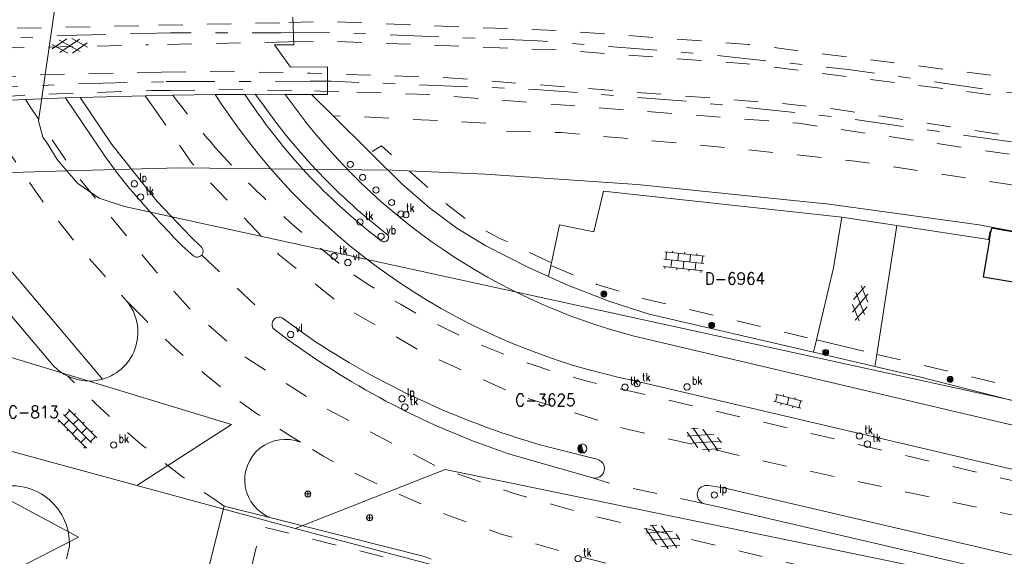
# Model space of a CAD drawing. Header units: metres. Extents: x 132072 to 132715, y 517419 to 517799.
# Tile 4 of 29: x 132124 to 132205, y 517575 to 517619. Entities that reach past the tile are written whole.
import ezdxf
from ezdxf.enums import TextEntityAlignment as Align
from ezdxf.lldxf.tags import DXFTag

# ---------------------------------------------------------------- set-up
doc = ezdxf.new("R2010")
doc.units = ezdxf.units.M
doc.header["$MEASUREMENT"] = 0
doc.linetypes.add('NLCS-HIDDEN', pattern=[4, 2, -2])
doc.linetypes.add('XX-HART', pattern=[13, 4, -2, 1, -2, 4])
for name, color, linetype, lineweight in [('GBKN AS SPOOR', 252, 'XX-HART', 13), ('GBKN HEK', 252, 'XX-HART', 13), ('GBKN HOOFDGEBOUW', 250, 'Continuous', 25), ('GBKN KANT GESLOTEN VERHARDING', 252, 'Continuous', 13), ('GBKN KANT GESLOTEN VERHARDING EIGEN TERREIN', 252, 'Continuous', 13), ('GBKN KANT GESLOTEN VERHARDING WEG', 252, 'Continuous', 13), ('GBKN KANT OPEN VERHARDING', 252, 'Continuous', 13), ('GBKN KANT VERHARDING OVERIG', 252, 'Continuous', 13), ('GBKN KANT WEGVAK FUNCTIEVERSCHIL', 252, 'NLCS-HIDDEN', 13), ('GBKN KANT WEGVAK GESL VERHARDING', 252, 'NLCS-HIDDEN', 13), ('GBKN LUIFEL', 252, 'NLCS-HIDDEN', 13), ('GBKN SPOORRAIL', 252, 'NLCS-HIDDEN', 13), ('GBKN TERREINAFSCHEIDING', 252, 'NLCS-HIDDEN', 13), ('GBKN VERHARDINGSSYMBOOL', 252, 'Continuous', 13), ('GBKN VLAKAFSLUITING', 252, 'NLCS-HIDDEN', 13), ('GBKN VLAKAFSLUITING BEHEER WEGEN', 252, 'NLCS-HIDDEN', 13), ('GRENS MAAIVELD', 252, 'NLCS-HIDDEN', 13), ('KADASTER PERCEELNUMMER', 32, 'Continuous', 13), ('KADASTER PERCEELSGRENS', 32, 'KG-KADASTRAAL', 13), ('THEMA BOOM', 252, 'Continuous', 13), ('THEMA BRANDKRAAN', 252, 'Continuous', 13), ('THEMA LICHTMAST', 252, 'Continuous', 13), ('THEMA RIOOL', 252, 'Continuous', 13), ('THEMA STRAATMEUBILAIR', 252, 'Continuous', 13)]:
    doc.layers.add(name, color=color, linetype=linetype, lineweight=lineweight)
doc.styles.add('Style-STANDARD', font='STANDARD.shx')
tags = doc.linetypes.add('KG-KADASTRAAL', pattern='A,5.5,-2,["K",Standard,S=1.8,R=0,X=0,Y=-0.9],-2,5.5,-2,[5,NLCS.SHX,S=0.75,R=0,X=0,Y=0],-2', length=19).pattern_tags.tags
tags[6] = DXFTag(74, 10)

# ---------------------------------------------------------------- blocks, each defined once
blk = doc.blocks.new('OV4')
at = {"layer": 'GBKN VERHARDINGSSYMBOOL'}
for p, q in [((0, 0.012), (0.066, 0.012)), ((0, 0), (0.066, 0)), ((0.003, 0.012), (0.003, 0)), ((0.013, 0.015), (0.013, 0.012)), ((0.013, 0), (0.013, -0.012)), ((0.023, 0.012), (0.023, 0)), ((0.033, 0.015), (0.033, 0.012)), ((0.033, 0), (0.033, -0.012)), ((0.043, 0.012), (0.043, 0)), ((0.053, 0.015), (0.053, 0.012)), ((0.053, 0), (0.053, -0.012)), ((0.063, 0.012), (0.063, 0)), ((0, -0.012), (0.066, -0.012)), ((0.003, -0.012), (0.003, -0.015)), ((0.023, -0.012), (0.023, -0.015)), ((0.043, -0.012), (0.043, -0.015)), ((0.063, -0.012), (0.063, -0.015))]:
    blk.add_line(p, q, dxfattribs=at)
blk = doc.blocks.new('GV4')
at = {"layer": 'GBKN VERHARDINGSSYMBOOL'}
for p, q in [((0.0026, -0.009), (0.0408, 0.0128)), ((0.0037, 0.0052), (0.0132, 0.0107)), ((0.006, 0.0071), (0.0471, -0.0163)), ((0.0149, -0.0163), (0.056, 0.0071)), ((0.0212, 0.0128), (0.0594, -0.009)), ((0.0488, 0.0107), (0.0583, 0.0052)), ((0, -0.003), (0.027, -0.0185)), ((0.035, -0.0185), (0.062, -0.003))]:
    blk.add_line(p, q, dxfattribs=at)
blk = doc.blocks.new('GV6')
at = {"layer": 'GBKN VERHARDINGSSYMBOOL'}
for p, q in [((0.001, -0.0034), (0.026, 0.012)), ((0.001, 0.0034), (0.0261, -0.0121)), ((0.0132, -0.0101), (0.0468, 0.0101)), ((0.0132, 0.0101), (0.0468, -0.0101)), ((0.034, 0.012), (0.059, -0.0034)), ((0.034, -0.012), (0.059, 0.0034))]:
    blk.add_line(p, q, dxfattribs=at)
blk = doc.blocks.new('OV2')
at = {"layer": 'GBKN VERHARDINGSSYMBOOL'}
for p, q in [((0.0031, -0.023), (0.0031, 0.023)), ((0.0031, 0.02), (0.0151, 0.02)), ((0.0151, -0.023), (0.0151, 0.023)), ((0.0001, 0.01), (0.0031, 0.01)), ((0.0031, 0), (0.0151, 0)), ((0.0181, 0.01), (0.0151, 0.01)), ((0.0001, -0.01), (0.0031, -0.01)), ((0.0181, -0.01), (0.0151, -0.01)), ((0.0031, -0.02), (0.0151, -0.02))]:
    blk.add_line(p, q, dxfattribs=at)
blk = doc.blocks.new('lp')
at = {"layer": 'THEMA LICHTMAST'}
blk.add_circle((0, 0), 0.0262, dxfattribs=at)
at = {"layer": 'THEMA LICHTMAST', "style": 'Style-STANDARD', "width": 0.899999}
blk.add_text('lp', height=0.0675, dxfattribs=at).set_placement((0.0412, 0.0188))
blk = doc.blocks.new('tkolk')
at = {"layer": 'THEMA RIOOL'}
blk.add_circle((0, 0), 0.0262, dxfattribs=at)
at = {"layer": 'THEMA RIOOL', "style": 'Style-STANDARD', "width": 0.9}
blk.add_text('tk', height=0.0675, dxfattribs=at).set_placement((0.0413, 0.0187))
blk = doc.blocks.new('vlicht')
at = {"layer": 'THEMA STRAATMEUBILAIR'}
blk.add_circle((0, 0), 0.0262, dxfattribs=at)
at = {"layer": 'THEMA STRAATMEUBILAIR', "style": 'Style-STANDARD', "width": 0.9}
blk.add_text('vl', height=0.0675, dxfattribs=at).set_placement((0.0413, 0.0187))
blk = doc.blocks.new('paal')
at = {"layer": 'THEMA STRAATMEUBILAIR'}
blk.add_circle((0, 0), 0.025, dxfattribs=at)
blk = doc.blocks.new('vbord')
at = {"layer": 'THEMA STRAATMEUBILAIR'}
blk.add_circle((0, 0), 0.0262, dxfattribs=at)
at = {"layer": 'THEMA STRAATMEUBILAIR', "style": 'Style-STANDARD', "width": 0.9}
blk.add_text('vb', height=0.0675, dxfattribs=at).set_placement((0.0413, 0.0187))
blk = doc.blocks.new('dwa')
at = {"layer": 'THEMA RIOOL'}
for p, q in [((-0.035, 0.0138), (-0.0232, -0.0296)), ((-0.0296, 0.023), (-0.0141, -0.0348)), ((-0.0236, 0.0292), (-0.0056, -0.0371)), ((-0.0169, 0.0336), (0.0022, -0.0374)), ((-0.0099, 0.0361), (0.0097, -0.0361))]:
    blk.add_line(p, q, dxfattribs=at)
blk.add_circle((0, 0), 0.0375, dxfattribs=at)
blk = doc.blocks.new('boom')
at = {"layer": 'THEMA BOOM'}
for radius in [0.0243, 0.0172, 0.0112, 0.00446]:
    blk.add_circle((0, 0), radius, dxfattribs=at)
blk = doc.blocks.new('brand')
at = {"layer": 'THEMA BRANDKRAAN'}
blk.add_circle((0, 0), 0.0262, dxfattribs=at)
at = {"layer": 'THEMA BRANDKRAAN', "style": 'Style-STANDARD', "width": 0.899999}
blk.add_text('bk', height=0.0675, dxfattribs=at).set_placement((0.0413, 0.0187))
blk = doc.blocks.new('symb')
at = {"layer": 'THEMA STRAATMEUBILAIR'}
for p, q in [((-0.025, 0), (0.025, 0)), ((0, 0.025), (0, -0.025))]:
    blk.add_line(p, q, dxfattribs=at)
blk.add_circle((0, 0), 0.025, dxfattribs=at)

msp = doc.modelspace()

# ---------------------------------------------------------------- linework, layer by layer
at = {"layer": 'GBKN AS SPOOR', "flags": 128}
for points in [[(132118.284, 517617.274), (132119.622, 517617.364), (132127.702, 517617.767), (132134.314, 517617.934)], [(132134.314, 517617.934), (132136.592, 517617.992), (132145.686, 517618.007)], [(132145.686, 517618.007), (132149.905, 517618.014), (132166.86, 517617.343), (132179.641, 517616.336), (132192.396, 517614.993), (132209.663, 517612.512), (132221.053, 517610.524), (132245.94, 517605.834), (132275.822, 517600.126), (132339.927, 517587.824), (132377.644, 517580.601)], [(132136.247, 517613.982), (132136.646, 517613.992), (132148.093, 517614.011)], [(132148.093, 517614.011), (132149.829, 517614.014), (132166.624, 517613.349), (132179.274, 517612.352), (132191.902, 517611.023), (132209.035, 517608.561), (132220.339, 517606.588), (132245.194, 517601.904), (132275.07, 517596.197), (132339.174, 517583.896), (132380.328, 517576.016)], [(132120.039, 517613.38), (132127.852, 517613.77), (132136.247, 517613.982)]]:
    msp.add_lwpolyline(points, dxfattribs=at)
at = {"layer": 'GBKN HEK', "flags": 128}
msp.add_lwpolyline([(132189.777, 517592.733), (132194.741, 517591.549)], dxfattribs=at)
at = {"layer": 'GBKN HOOFDGEBOUW', "flags": 128}
for points in [[(132205.911, 517601.629), (132204.18, 517601.927), (132204.134, 517601.657)], [(132204.016, 517600.972), (132204.134, 517601.657)], [(132204.016, 517600.972), (132203.493, 517597.936), (132206.797, 517597.367), (132206.534, 517595.842), (132220.117, 517593.503), (132221.067, 517599.019)]]:
    msp.add_lwpolyline(points, dxfattribs=at)
at = {"layer": 'GBKN KANT GESLOTEN VERHARDING', "flags": 128}
for points in [[(132146.685, 517619.29), (132146.762, 517617.025)], [(132146.762, 517617.025), (132145.15, 517617.024), (132146.474, 517615.18), (132149.524, 517615.201), (132149.527, 517612.917)], [(132140.274, 517612.912), (132136.782, 517612.874)], [(132140.274, 517612.912), (132142.627, 517612.937), (132142.718, 517612.938)], [(132140.802, 517612.126), (132140.274, 517612.912)], [(132143.567, 517612.947), (132142.718, 517612.938)], [(132146.033, 517612.936), (132143.567, 517612.947)], [(132146.613, 517612.148), (132146.033, 517612.936)], [(132148.207, 517612.926), (132146.033, 517612.936)], [(132148.207, 517612.926), (132149.527, 517612.917)], [(132217.218, 517579.453), (132174.824, 517589.376)]]:
    msp.add_lwpolyline(points, dxfattribs=at)
at = {"layer": 'GBKN KANT GESLOTEN VERHARDING EIGEN TERREIN', "flags": 128}
for points in [[(132191.859, 517602.844), (132191.168, 517598.659), (132189.777, 517592.733)], [(132196.396, 517602.145), (132194.741, 517591.549)], [(132134.254, 517552.022), (132141.032, 517579.07)], [(132128.03, 517574.729), (132128.284, 517575.772)]]:
    msp.add_lwpolyline(points, dxfattribs=at)
at = {"layer": 'GBKN KANT GESLOTEN VERHARDING EIGEN TERREIN'}
msp.add_arc((132123.507, 517575.958), 4.78, 357.76571, 101.30642, dxfattribs=at)
at = {"layer": 'GBKN KANT GESLOTEN VERHARDING WEG', "flags": 128}
for points in [[(132124.653, 517612.509), (132120.512, 517612.331)], [(132127.951, 517612.651), (132124.653, 517612.509)], [(132129.169, 517612.692), (132127.951, 517612.651)], [(132130.753, 517608.519), (132127.951, 517612.651)], [(132134.525, 517612.82), (132129.169, 517612.692)], [(132129.169, 517612.692), (132131.77, 517608.824)], [(132136.782, 517612.874), (132134.525, 517612.82)], [(132131.77, 517608.824), (132135.514, 517604.124)], [(132135.514, 517604.124), (132138.271, 517601.208), (132139.178, 517600.331)], [(132138.52, 517599.632), (132137.571, 517600.466)], [(132148.549, 517592.586), (132145.895, 517594.481)], [(132145.15, 517593.601), (132146.184, 517592.829)], [(132164.35, 517583.395), (132171.348, 517581.396)], [(132171.683, 517582.919), (132167.657, 517583.934)], [(132215.713, 517572.742), (132182.147, 517580.556), (132180.889, 517580.75)], [(132180.546, 517579.26), (132180.564, 517579.256)], [(132180.564, 517579.256), (132181.81, 517578.969)], [(132181.81, 517578.969), (132214.107, 517571.457), (132215.334, 517571.197)]]:
    msp.add_lwpolyline(points, dxfattribs=at)
at = {"layer": 'GBKN KANT GESLOTEN VERHARDING WEG', "extrusion": (0, 0, -1)}
for centre, radius, start, end in [((-132162.531, 517629.685), 38.181, 318.0212, 326.33415), ((-132207.649, 517669.084), 98.078, 315.60299, 318.54017), ((-132138.797, 517600.028), 0.487, 141.44976, 219.85448), ((-132138.8, 517600.024), 0.482, 219.75304, 305.5422), ((-132186.082, 517650.051), 68.637, 285.57145, 303.15007)]:
    msp.add_arc(centre, radius, start, end, dxfattribs=at)
at = {"layer": 'GBKN KANT GESLOTEN VERHARDING WEG'}
for centre, radius, start, end in [((132145.535, 517594.028), 0.579, 51.56151, 157.29378), ((132145.529, 517594.03), 0.572, 157.25855, 228.56325), ((132185.593, 517646.507), 66.591, 233.71503, 251.39729), ((132171.547, 517582.151), 0.78, 255.22232, 79.96714), ((132180.72, 517580.004), 0.764, 77.24443, 256.82813)]:
    msp.add_arc(centre, radius, start, end, dxfattribs=at)
at = {"layer": 'GBKN KANT OPEN VERHARDING', "flags": 128}
for points in [[(132148.207, 517612.926), (132149.995, 517611.157)], [(132131.01, 517589.506), (132114.391, 517609.169), (132114.147, 517611.882)], [(132149.995, 517611.157), (132153.04, 517608.145)], [(132126.956, 517590.643), (132112.685, 517607.509), (132112.194, 517608.117), (132111.9, 517608.894)], [(132153.04, 517608.145), (132155.648, 517605.565), (132157.921, 517603.609), (132160.158, 517601.926), (132162.555, 517600.48), (132166.126, 517598.678), (132167.715, 517597.96)], [(132189.541, 517591.726), (132175.999, 517594.861), (132172.758, 517595.883), (132169.224, 517597.279), (132167.715, 517597.96)], [(132225.766, 517580.56), (132220.635, 517582.253), (132174.759, 517593.051)], [(132189.777, 517592.733), (132189.541, 517591.726)], [(132194.586, 517590.558), (132189.541, 517591.726)], [(132194.741, 517591.549), (132194.586, 517590.558)], [(132221.765, 517585.099), (132221.553, 517584.435), (132221.411, 517584.295), (132221.015, 517584.26), (132214.957, 517585.577), (132209.307, 517586.885), (132198.25, 517589.71), (132194.586, 517590.558)], [(132141.032, 517579.07), (132144.897, 517578.09)], [(132144.897, 517578.09), (132157.501, 517574.931), (132158.054, 517574.686)]]:
    msp.add_lwpolyline(points, dxfattribs=at)
at = {"layer": 'GBKN KANT OPEN VERHARDING', "extrusion": (0, 0, -1)}
for centre, radius, start, end in [((-132185.387, 517641.987), 53.661, 281.35276, 326.18735), ((-132187.484, 517642.096), 50.669, 284.54524, 323.76838), ((-132129.894, 517593.374), 4.026, 139.70512, 253.89959)]:
    msp.add_arc(centre, radius, start, end, dxfattribs=at)
at = {"layer": 'GBKN KANT OPEN VERHARDING'}
msp.add_arc((132129.882, 517593.336), 3.977, 222.62266, 244.3855, dxfattribs=at)
at = {"layer": 'GBKN KANT VERHARDING OVERIG', "flags": 128}
for points in [[(132143.272, 517612.139), (132142.718, 517612.938)], [(132144.175, 517612.152), (132143.567, 517612.947)], [(132191.859, 517602.844), (132172.23, 517604.984), (132171.457, 517601.623), (132168.623, 517602.202), (132167.954, 517599.076)], [(132191.859, 517602.844), (132196.396, 517602.145)], [(132196.396, 517602.145), (132203.943, 517600.983)], [(132203.943, 517600.983), (132204.016, 517600.972)], [(132167.715, 517597.96), (132167.906, 517598.851)], [(132167.954, 517599.076), (132167.906, 517598.851)]]:
    msp.add_lwpolyline(points, dxfattribs=at)
at = {"layer": 'GBKN KANT VERHARDING OVERIG'}
for centre, radius, start, end in [((132182.956, 517639.135), 47.996, 214.2265, 232.82733), ((132154.191, 517601.163), 0.359, 229.1843, 55.76617), ((132129.907, 517593.364), 4.013, 244.24364, 285.95931)]:
    msp.add_arc(centre, radius, start, end, dxfattribs=at)
at = {"layer": 'GBKN KANT VERHARDING OVERIG', "extrusion": (0, 0, -1)}
for centre, radius, start, end in [((-132184.638, 517640.593), 49.458, 307.6998, 324.89738), ((-132146.049, 517581.22), 3.335, 290.21024, 111.86108)]:
    msp.add_arc(centre, radius, start, end, dxfattribs=at)
at = {"layer": 'GBKN KANT WEGVAK FUNCTIEVERSCHIL', "flags": 128}
msp.add_lwpolyline([(132133.861, 517595.061), (132132.964, 517595.977)], dxfattribs=at)
at = {"layer": 'GBKN KANT WEGVAK FUNCTIEVERSCHIL', "extrusion": (0, 0, -1)}
msp.add_arc((-132183.476, 517643.303), 69.202, 301.5262, 315.80382, dxfattribs=at)
at = {"layer": 'GBKN KANT WEGVAK GESL VERHARDING', "flags": 128}
for points in [[(132120.512, 517612.331), (132124.557, 517606.311), (132126.278, 517603.852), (132129.101, 517600.341), (132132.964, 517595.977)], [(132173.728, 517588.689), (132217.041, 517578.559)], [(132176.327, 517573.414), (132170.093, 517574.965), (132163.832, 517576.752), (132159.116, 517578.43), (132154.53, 517580.438), (132151.833, 517581.744), (132149.193, 517583.161), (132147.291, 517584.315)]]:
    msp.add_lwpolyline(points, dxfattribs=at)
at = {"layer": 'GBKN KANT WEGVAK GESL VERHARDING'}
for centre, radius, start, end in [((132209.387, 517668.41), 91.41, 217.41288, 220.88815), ((132200.709, 517662.949), 81.289, 221.98184, 232.9269), ((132185.968, 517647.853), 60.417, 235.45144, 258.31161)]:
    msp.add_arc(centre, radius, start, end, dxfattribs=at)
at = {"layer": 'GBKN LUIFEL', "flags": 128}
msp.add_lwpolyline([(132142.263, 517569.942), (132144.081, 517577.386), (132154.745, 517574.742), (132152.931, 517567.307), (132142.263, 517569.942)], dxfattribs=at)
at = {"layer": 'GBKN SPOORRAIL', "flags": 128}
for points in [[(132369.161, 517583.092), (132347.143, 517587.123), (132307.2, 517595.117), (132277.224, 517600.942), (132259.249, 517604.564), (132206.884, 517614.174), (132184.166, 517617.047), (132168.813, 517618.171), (132149.591, 517618.921), (132145.607, 517618.835)], [(132133.983, 517618.585), (132117.85, 517618.237)], [(132145.607, 517618.835), (132133.983, 517618.585)], [(132146.353, 517617.254), (132134.786, 517617.006)], [(132146.353, 517617.254), (132149.528, 517617.322), (132168.724, 517616.573), (132184.008, 517615.454), (132206.639, 517612.593), (132258.947, 517602.993), (132276.913, 517599.373), (132306.89, 517593.547), (132346.829, 517585.554), (132383.874, 517578.772)], [(132118.562, 517616.658), (132134.786, 517617.006)], [(132135.87, 517614.762), (132138.964, 517614.826), (132148.096, 517614.683)], [(132135.87, 517614.762), (132126.297, 517614.562), (132119.688, 517614.16)], [(132362.058, 517580.267), (132328.486, 517586.616), (132262.574, 517599.454), (132223.319, 517606.774), (132216.995, 517607.812), (132190.972, 517611.772), (132186.616, 517612.208), (132159.491, 517614.298), (132148.096, 517614.683)], [(132136.594, 517613.263), (132135.044, 517613.241), (132125.966, 517612.945), (132120.388, 517612.606)], [(132136.594, 517613.263), (132141.572, 517613.332), (132148.173, 517613.246)], [(132150.446, 517613.16), (132148.909, 517613.208), (132148.173, 517613.246)], [(132362.904, 517578.529), (132289.44, 517592.637), (132254.015, 517599.629), (132220.649, 517605.658), (132211.594, 517607.142), (132188.302, 517610.555), (132157.848, 517612.926), (132150.446, 517613.16)]]:
    msp.add_lwpolyline(points, dxfattribs=at)
at = {"layer": 'GBKN TERREINAFSCHEIDING', "flags": 128}
for points in [[(132167.906, 517598.851), (132171.69, 517597.307), (132175.599, 517596.114), (132189.777, 517592.733)], [(132194.741, 517591.549), (132221.765, 517585.099)]]:
    msp.add_lwpolyline(points, dxfattribs=at)
at = {"layer": 'GBKN VLAKAFSLUITING', "extrusion": (0, 0, -1)}
msp.add_arc((-132183.536, 517643.379), 77.086, 303.46203, 315.91662, dxfattribs=at)
at = {"layer": 'GBKN VLAKAFSLUITING BEHEER WEGEN', "flags": 128}
for points in [[(132125.213, 517611.667), (132124.653, 517612.509)], [(132135.078, 517612.036), (132134.525, 517612.82)], [(132276.934, 517500), (132274.268, 517512.095), (132272.654, 517516.937), (132269.687, 517523.821), (132266.845, 517529.097), (132263.137, 517534.991), (132257.616, 517542.04), (132253.043, 517546.78), (132247.893, 517551.438), (132240.189, 517556.962), (132234.257, 517560.465), (132224.059, 517564.975), (132220.503, 517566.526), (132170.996, 517578.347), (132164.9, 517580.087), (132158.585, 517582.283), (132148.978, 517587.307), (132142.796, 517591.298), (132138.099, 517595.379), (132135.456, 517598.297), (132128.583, 517606.632), (132125.213, 517611.667)], [(132135.078, 517612.036), (132138.377, 517607.258), (132145.58, 517599.712), (132150.84, 517595.482), (132157.586, 517591.594), (132165.246, 517588.164), (132174.05, 517585.42), (132185.827, 517582.676), (132213.84, 517576.616), (132221.272, 517574.329), (132230.076, 517570.442), (132239.337, 517565.64), (132247.341, 517560.38), (132255.687, 517553.291), (132262.205, 517546.316), (132268.951, 517537.398), (132273.638, 517529.852), (132278.441, 517520.933), (132281.299, 517514.302), (132284.615, 517502.411), (132284.625, 517500)], [(132139.171, 517599.716), (132145.001, 517594.251)], [(132180.546, 517579.26), (132172.891, 517580.908), (132171.348, 517581.396)]]:
    msp.add_lwpolyline(points, dxfattribs=at)
at = {"layer": 'GRENS MAAIVELD', "flags": 128}
for points in [[(132221.507, 517601.767), (132221.489, 517601.766), (132220.075, 517601.863), (132218.527, 517602.307), (132215.951, 517603.344), (132205.699, 517605.514), (132192.94, 517607.451), (132181.899, 517608.604), (132168.771, 517609.788), (132163.869, 517609.931), (132163.294, 517609.947), (132162.922, 517610.114), (132162.672, 517610.566), (132152.39, 517611.085), (132149.995, 517611.157)], [(132167.954, 517599.076), (132163.59, 517601.147), (132161.145, 517602.508), (132159.09, 517604.098), (132153.962, 517608.697), (132153.04, 517608.145)], [(132203.943, 517600.983), (132204.06, 517601.67), (132204.134, 517601.657)]]:
    msp.add_lwpolyline(points, dxfattribs=at)
at = {"layer": 'KADASTER PERCEELSGRENS', "flags": 128}
for points in [[(132127.788, 517625.004), (132125.748, 517610.762), (132126.094, 517609.402)], [(132126.094, 517609.402), (132126.456, 517608.911), (132127.261, 517607.589), (132128.079, 517606.645)], [(132128.079, 517606.645), (132137.346, 517606.893), (132154.849, 517606.713), (132162.524, 517606.369), (132175.007, 517605.514), (132190.817, 517603.89), (132203.158, 517602.19), (132207.12, 517601.47), (132221.988, 517598.665)], [(132108.506, 517605.269), (132118.868, 517606.224), (132124.48, 517606.548), (132128.079, 517606.645)], [(132128.079, 517606.645), (132128.979, 517605.606), (132130.721, 517604.39), (132132.82, 517603.706), (132221.65, 517584.333), (132225.986, 517583.033), (132231.584, 517580.228)], [(132107.94, 517587.819), (132119.221, 517592.583), (132141.625, 517585.782), (132133.84, 517580.767)], [(132081.931, 517552.537), (132109.671, 517565.004), (132110.827, 517567.644), (132122.779, 517573.29), (132129.019, 517576.516), (132107.94, 517587.819)], [(132107.94, 517587.819), (132133.84, 517580.767)], [(132146.863, 517577.22), (132159.213, 517582.073), (132199.148, 517573.852), (132190.018, 517565.496)], [(132133.84, 517580.767), (132146.863, 517577.22)], [(132146.863, 517577.22), (132168.196, 517571.572), (132190.018, 517565.496)]]:
    msp.add_lwpolyline(points, dxfattribs=at)

# ---------------------------------------------------------------- block references
at = {"layer": 'GBKN VERHARDINGSSYMBOOL', "zscale": 10}
for name, p, xscale, yscale, rotation in [('GV6', (132126.807, 517616.857), 50, 50, 2.693611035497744), ('OV4', (132177.214, 517599.373), 50, 50, 353.8560042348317), ('GV6', (132193.119, 517594.272), 50.00000000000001, 50.00000000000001, 80.33049474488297), ('OV2', (132187.326, 517587.253), 49.99999999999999, 49.99999999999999, 75.88039706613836), ('OV4', (132127.79, 517586.609), 49.99999999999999, 49.99999999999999, 314.6758406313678), ('GV4', (132179.199, 517585.284), 50.00000000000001, 50.00000000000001, 334.5366549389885), ('GV4', (132175.795, 517577.307), 50, 50, 334.5366549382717)]:
    msp.add_blockref(name, p, dxfattribs=dict(at, xscale=xscale, yscale=yscale, rotation=rotation))
at = {"layer": 'THEMA BOOM', "xscale": 10, "yscale": 10}
for p in [(132172.279, 517596.516), (132181.149, 517593.951), (132190.527, 517591.709), (132200.782, 517589.49)]:
    msp.add_blockref('boom', p, dxfattribs=at)
at = {"layer": 'THEMA BRANDKRAAN', "xscale": 10, "yscale": 10}
for p in [(132179.114, 517588.874), (132131.923, 517584.085)]:
    msp.add_blockref('brand', p, dxfattribs=at)
at = {"layer": 'THEMA LICHTMAST', "xscale": 10, "yscale": 10}
for p in [(132133.625, 517605.578), (132155.661, 517587.896), (132181.371, 517579.975)]:
    msp.add_blockref('lp', p, dxfattribs=at)
at = {"layer": 'THEMA RIOOL', "xscale": 10, "yscale": 10}
for name, p in [('tkolk', (132134.14, 517604.489)), ('tkolk', (132155.579, 517603.09)), ('tkolk', (132152.202, 517602.435)), ('tkolk', (132150.068, 517599.615)), ('tkolk', (132174.008, 517588.846)), ('tkolk', (132175.005, 517589.15)), ('tkolk', (132155.891, 517587.207)), ('tkolk', (132193.311, 517584.828)), ('tkolk', (132193.968, 517584.16)), ('dwa', (132170.497, 517583.799)), ('tkolk', (132170.15, 517574.74))]:
    msp.add_blockref(name, p, dxfattribs=at)
at = {"layer": 'THEMA STRAATMEUBILAIR', "xscale": 10, "yscale": 10}
for name, p in [('paal', (132151.405, 517607.174)), ('paal', (132152.419, 517606.107)), ('paal', (132153.52, 517605.066)), ('paal', (132154.802, 517604.04)), ('paal', (132155.982, 517603.032)), ('vbord', (132153.935, 517601.262)), ('vlicht', (132151.204, 517599.097)), ('vlicht', (132146.489, 517593.184)), ('symb', (132147.907, 517580.07)), ('symb', (132152.993, 517578.106))]:
    msp.add_blockref(name, p, dxfattribs=at)

# ---------------------------------------------------------------- texts
at = {"layer": 'KADASTER PERCEELNUMMER', "style": 'Style-STANDARD'}
for s, p in [('D-6964', (132183.059, 517597.786)), ('C-3625', (132167.457, 517587.789)), ('C-813', (132125.315, 517586.808))]:
    msp.add_text(s, height=1, dxfattribs=at).set_placement(p, align=Align.MIDDLE_CENTER)

doc.saveas('drawing.dxf')
